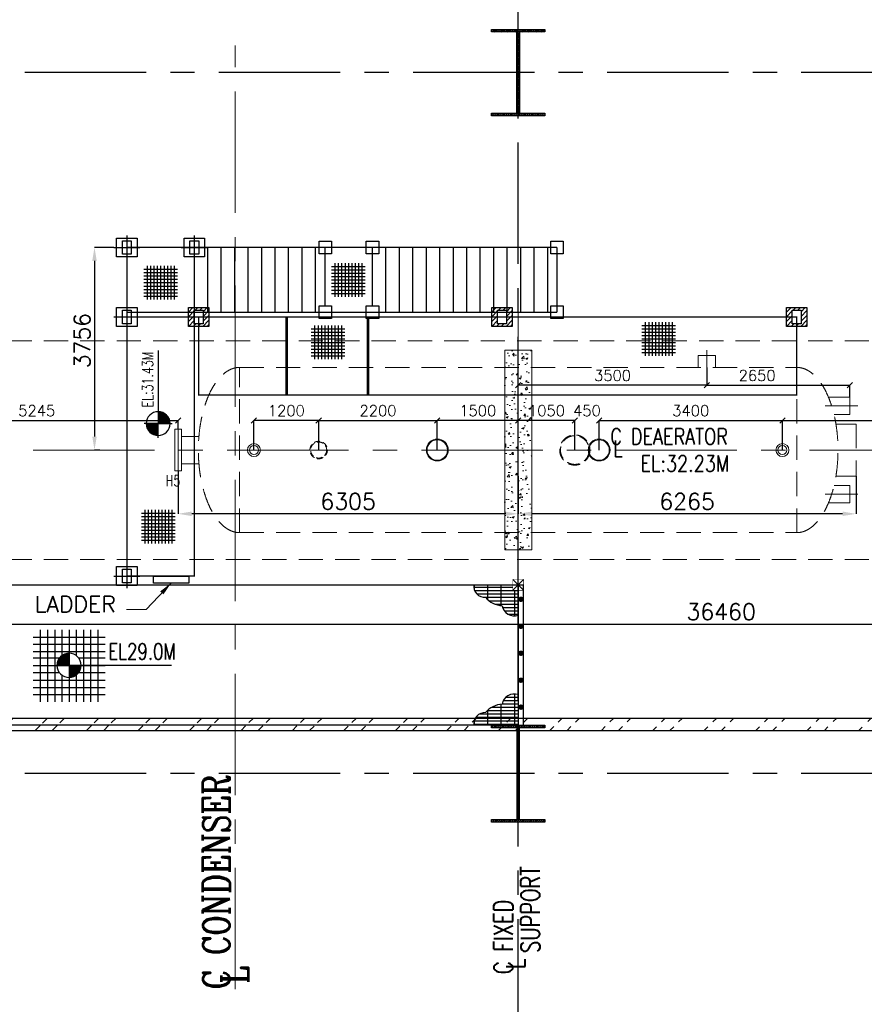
# Model space of a CAD drawing. Header units: inches. Extents: x 0 to 1544102, y -287698 to 23144100.
# Tile 47 of 256: x 106852 to 122515, y -196859 to -178601. Entities that reach past the tile are written whole.
import ezdxf

# ---------------------------------------------------------------- set-up
doc = ezdxf.new("R2010")
doc.units = ezdxf.units.IN
doc.header["$LTSCALE"] = 1800
doc.header["$MEASUREMENT"] = 0
for name, pattern in [('CENTER', [2, 1.25, -0.25, 0.25, -0.25]), ('DASHED', [0.75, 0.5, -0.25]), ('HIDDEN', [0.375, 0.25, -0.125]), ('HIDDEN2', [0.1875, 0.125, -0.0625])]:
    doc.linetypes.add(name, pattern=pattern)
doc.layers.get('0').update_dxf_attribs({"color": 253, "lineweight": 9})
for name, color, linetype, lineweight in [('CEN', 2, 'CENTER', 15), ('CONCRETE', 145, 'Continuous', 15), ('EQUIP', 8, 'HIDDEN', 9)]:
    doc.layers.add(name, color=color, linetype=linetype, lineweight=lineweight)
for name, color, linetype in [('COL', 1, 'Continuous'), ('DIM', 4, 'Continuous'), ('GRID', 251, 'CENTER'), ('STEEL', 231, 'Continuous'), ('TEXT', 3, 'Continuous'), ('WALL', 6, 'Continuous')]:
    doc.layers.add(name, color=color, linetype=linetype)
doc.styles.add('COMPLEX', font='complex')
doc.styles.add('ROMANC', font='ROMANC.SHX')
doc.styles.add('ROMANS', font='romans.shx')
doc.styles.add('SIMPLEX', font='SIMPLEX.SHX')
doc.styles.get("Standard").update_dxf_attribs({"font": 'arial.ttf'})
doc.dimstyles.new('HALF', dxfattribs={"dimtxt": 200, "dimasz": 100, "dimexe": 0, "dimexo": 0, "dimgap": 80, "dimtad": 1, "dimdec": 0, "dimzin": 0, "dimdsep": 46, "dimtxsty": 'ROMANS', "dimblk": 'OBLIQUE', "dimcen": 0, "dimclrd": 256, "dimclre": 9, "dimclrt": 256, "dimadec": 0, "dimazin": 0, "dimtfac": 0.09, "dimtdec": 0, "dimtix": 1, "dimtofl": 0, "dimtmove": 0, "dimatfit": 3, "dimldrblk": 'DOT', "dimfxl": 1, "dimtolj": 1, "dimtzin": 0, "dimarcsym": 0})
doc.dimstyles.new('STANDARD1', dxfattribs={"dimtxt": 300, "dimasz": 250, "dimexe": 0, "dimexo": 0, "dimgap": 80, "dimtad": 1, "dimdec": 0, "dimzin": 0, "dimdsep": 46, "dimtxsty": 'ROMANS', "dimcen": 0, "dimclrd": 4, "dimclre": 4, "dimclrt": 7, "dimadec": 0, "dimazin": 0, "dimtfac": 0.09, "dimtdec": 0, "dimtix": 1, "dimtofl": 0, "dimtmove": 0, "dimatfit": 3, "dimfxl": 1, "dimtolj": 1, "dimtzin": 0, "dimarcsym": 0})

# ---------------------------------------------------------------- blocks, each defined once
blk = doc.blocks.new('C-ROW COLUMN')
at = {"layer": 'COL'}
h = blk.add_hatch(dxfattribs=at)
h.set_pattern_fill('ANSI31', color=256, scale=200, style=0)
h.set_pattern_definition([(45, (-1315.907, -6.545), (-17.6776695, 17.6776695), [])])
h.paths.add_polyline_path([(77950, 120865), (76960, 120865), (76960, 120820), (77950, 120820)])
h.paths.add_polyline_path([(77478, 120820), (77433, 120820), (77433, 119310), (77478, 119310)])
h.paths.add_polyline_path([(77950, 119310), (76960, 119310), (76960, 119265), (77950, 119265)])
at = {"layer": 'CEN'}
for p, q in [((77455, 119265), (77455, 120865)), ((77264, 120065), (77647, 120065))]:
    blk.add_line(p, q, dxfattribs=at)
at = {"layer": 'COL'}
for points in [[(76960, 120865), (77950, 120865), (77950, 120820), (76960, 120820)], [(77433, 120820), (77478, 120820), (77478, 119310), (77433, 119310)], [(76960, 119310), (77950, 119310), (77950, 119265), (76960, 119265)]]:
    blk.add_lwpolyline(points, close=True, dxfattribs=at)
blk = doc.blocks.new('B-ROW COLUMN')
at = {"layer": 'COL'}
h = blk.add_hatch(dxfattribs=at)
h.set_pattern_fill('ANSI31', color=256, scale=200, style=0)
h.set_pattern_definition([(45, (155648.048, 63141.767), (-17.67767, 17.67767), [])])
h.paths.add_polyline_path([(171095, 85178), (172085, 85178), (172085, 85128), (171095, 85128)])
h.paths.add_polyline_path([(171574, 86878), (171606, 86878), (171606, 85178), (171574, 85178)])
h.paths.add_polyline_path([(171095, 86928), (172085, 86928), (172085, 86878), (171095, 86878)])
blk.add_line((171590, 85128), (171590, 86928))
at = {"layer": 'CEN'}
for p, q in [((171590, 85128), (171590, 86928)), ((171399, 86028), (171782, 86028))]:
    blk.add_line(p, q, dxfattribs=at)
at = {"layer": 'COL'}
for points in [[(171095, 86928), (172085, 86928), (172085, 86878), (171095, 86878)], [(171574, 86878), (171606, 86878), (171606, 85178), (171574, 85178)], [(171095, 85178), (172085, 85178), (172085, 85128), (171095, 85128)]]:
    blk.add_lwpolyline(points, close=True, dxfattribs=at)
blk = doc.blocks.new('LEVEL')
at = {"flags": 128}
for points in [[(-533, 658), (-533, -676)], [(-400, 658), (-400, -676)], [(-267, 658), (-267, -676)], [(-267, 658), (-267, -676)], [(-133, 658), (-133, 181)], [(0, 658), (0, -676)], [(0, 658), (0, -676)], [(133, 658), (133, 181)], [(133, 658), (133, 181)], [(267, 658), (267, -676)], [(400, 658), (400, -676)], [(533, 658), (533, -676)], [(-667, 524), (667, 524)], [(-667, 391), (667, 391)], [(-667, 258), (667, 258)], [(-93, 205), (0, 205)], [(0, 0), (0, 264)], [(-667, 142), (-174, 142)], [(-667, 0), (667, 0)], [(-265, 0), (0, 0)], [(-225, 2), (0, 2)], [(-224, 25), (0, 25)], [(-220, 47), (0, 47)], [(-214, 70), (0, 70)], [(-205, 92), (0, 92)], [(-194, 115), (0, 115)], [(-178, 137), (0, 137)], [(-158, 160), (0, 160)], [(-132, 182), (0, 182)], [(1900, 0), (0, 0)], [(0, 0), (0, -261)], [(174, 142), (667, 142)], [(-667, -133), (-181, -133)], [(-133, -181), (-133, -676)], [(225, -2), (0, -2)], [(224, -25), (0, -25)], [(220, -47), (0, -47)], [(214, -70), (0, -70)], [(205, -92), (0, -92)], [(194, -115), (0, -115)], [(178, -137), (0, -137)], [(158, -160), (0, -160)], [(132, -182), (0, -182)], [(133, -181), (133, -676)], [(133, -181), (133, -676)], [(181, -133), (667, -133)], [(-667, -276), (667, -276)], [(93, -205), (0, -205)], [(-667, -409), (667, -409)], [(-667, -542), (667, -542)]]:
    blk.add_lwpolyline(points, dxfattribs=at)
for points in [[(0, 225, 0.414246), (-225, 0)], [(225, 0, 0.414258), (0, 225)], [(-225, 0, 0.414221), (0, -225)], [(0, -225, 0.414246), (225, 0)]]:
    blk.add_lwpolyline(points, format="xyb", dxfattribs=at)
at = {"flags": 4}
blk.add_attdef('LEVEL', (839, 107), '', height=300, dxfattribs=at)
blk = doc.blocks.new('*X22')
at = {"color": 0}
for p, q in [((36115, 29325), (36330, 29325)), ((36132, 29350), (36330, 29350)), ((36154, 29375), (36330, 29375)), ((36183, 29400), (36330, 29400)), ((36226, 29425), (36330, 29425)), ((36080, 29200), (36330, 29200)), ((36081, 29225), (36330, 29225)), ((36085, 29250), (36330, 29250)), ((36092, 29275), (36330, 29275)), ((36102, 29300), (36330, 29300))]:
    blk.add_line(p, q, dxfattribs=at)
blk = doc.blocks.new('LL')
for p, q in [((-711, 0), (-711, 423)), ((-1136, 0), (-711, 0)), ((1493, 0), (-711, 0)), ((-711, 0), (-711, -418))]:
    blk.add_line(p, q)
for start, end in [(90, 180), (0, 90), (180, 270), (270, 0)]:
    blk.add_arc((-711, 0), 360, start, end)
at = {"xscale": 1.439999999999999, "yscale": 1.439999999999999, "zscale": 1.439999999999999}
blk.add_blockref('*X22', (-53026, -42044), dxfattribs=at)
at = {"xscale": 1.439999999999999, "yscale": 1.439999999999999, "zscale": 1.439999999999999, "rotation": 180}
blk.add_blockref('*X22', (51604, 42044), dxfattribs=at)
at = {"flags": 4}
blk.add_attdef('LEVEL', (-222, 154), '', height=432, dxfattribs=at)
blk = doc.blocks.new('*D357')
at = {"layer": 'DIM', "color": 4, "lineweight": -2, "transparency": 16777216}
for p, q in [((134326, -186469), (134326, -189809)), ((97866, -186969), (97866, -189809)), ((98116, -189809), (134076, -189809))]:
    blk.add_line(p, q, dxfattribs=at)
at = {"layer": 'DIM', "color": 4, "transparency": 16777216}
for points in [[(98116, -189767), (98116, -189851), (97866, -189809)], [(134076, -189767), (134076, -189851), (134326, -189809)]]:
    blk.add_solid(points, dxfattribs=at)
at = {"layer": 'DIM', "color": 7, "transparency": 16777216, "insert": (119860, -189579), "char_height": 300, "attachment_point": 5, "style": 'ROMANS'}
blk.add_mtext('\\A1;36460', dxfattribs=at)
blk = doc.blocks.new('*D575')
at = {"layer": 'DIM', "color": 4, "lineweight": -2, "transparency": 16777216}
for p, q in [((108599, -182825), (108239, -182825)), ((108239, -183075), (108239, -186331)), ((108339, -186581), (108239, -186581))]:
    blk.add_line(p, q, dxfattribs=at)
at = {"layer": 'DIM', "color": 4, "transparency": 16777216}
for points in [[(108197, -183075), (108281, -183075), (108239, -182825)], [(108197, -186331), (108281, -186331), (108239, -186581)]]:
    blk.add_solid(points, dxfattribs=at)
at = {"layer": 'DIM', "color": 7, "transparency": 16777216, "insert": (108009, -184553), "char_height": 300, "attachment_point": 5, "rotation": 90, "style": 'ROMANS'}
blk.add_mtext('\\A1;3756', dxfattribs=at)
blk = doc.blocks.new('*D576')
at = {"layer": 'DIM', "color": 4, "lineweight": -2, "transparency": 16777216}
for p, q in [((122361, -187064), (122361, -187764)), ((116096, -190917), (116096, -187764)), ((122111, -187764), (116346, -187764))]:
    blk.add_line(p, q, dxfattribs=at)
at = {"layer": 'DIM', "color": 4, "transparency": 16777216}
for points in [[(116346, -187722), (116346, -187805), (116096, -187764)], [(122111, -187722), (122111, -187805), (122361, -187764)]]:
    blk.add_solid(points, dxfattribs=at)
at = {"layer": 'DIM', "color": 7, "transparency": 16777216, "insert": (119228, -187534), "char_height": 300, "attachment_point": 5, "style": 'ROMANS'}
blk.add_mtext('\\A1;6265', dxfattribs=at)
blk = doc.blocks.new('*D577')
at = {"layer": 'DIM', "color": 4, "lineweight": -2, "transparency": 16777216}
for p, q in [((109791, -186969), (109791, -187764)), ((116096, -187064), (116096, -187764)), ((115846, -187764), (110041, -187764))]:
    blk.add_line(p, q, dxfattribs=at)
at = {"layer": 'DIM', "color": 4, "transparency": 16777216}
for points in [[(110041, -187722), (110041, -187805), (109791, -187764)], [(115846, -187722), (115846, -187805), (116096, -187764)]]:
    blk.add_solid(points, dxfattribs=at)
at = {"layer": 'DIM', "color": 7, "transparency": 16777216, "insert": (112943, -187534), "char_height": 300, "attachment_point": 5, "style": 'ROMANS'}
blk.add_mtext('\\A1;6305', dxfattribs=at)
blk = doc.blocks.new('_Oblique')
at = {"color": 0, "linetype": 'ByBlock', "lineweight": -2}
blk.add_line((-0.5, -0.5), (0.5, 0.5), dxfattribs=at)
blk = doc.blocks.new('*D578')
at = {"layer": 'DIM', "color": 9, "lineweight": -2, "transparency": 16777216}
for p, q in [((119596, -185252), (119596, -185379)), ((116096, -189501), (116096, -185379))]:
    blk.add_line(p, q, dxfattribs=at)
at = {"layer": 'DIM', "lineweight": -2, "transparency": 16777216}
blk.add_line((119596, -185379), (116096, -185379), dxfattribs=at)
at = {"layer": 'DIM', "lineweight": -2, "transparency": 16777216, "xscale": 100, "yscale": 100, "zscale": 100, "rotation": 180}
blk.add_blockref('_Oblique', (116096, -185379), dxfattribs=at)
at = {"layer": 'DIM', "lineweight": -2, "transparency": 16777216, "xscale": 100, "yscale": 100, "zscale": 100}
blk.add_blockref('_Oblique', (119596, -185379), dxfattribs=at)
at = {"layer": 'DIM', "transparency": 16777216, "insert": (117846, -185199), "char_height": 200, "attachment_point": 5, "style": 'ROMANS'}
blk.add_mtext('\\A1;3500', dxfattribs=at)
blk = doc.blocks.new('_Dot')
at = {"color": 0, "linetype": 'ByBlock', "lineweight": -2}
blk.add_line((-0.5, 0), (-1, 0), dxfattribs=at)
at = {"color": 0, "linetype": 'ByBlock', "const_width": 0.5}
blk.add_lwpolyline([(-0.25, 0, 1), (0.25, 0, 1)], format="xyb", close=True, dxfattribs=at)
blk = doc.blocks.new('*D361')
at = {"layer": 'DIM', "color": 9, "lineweight": -2, "transparency": 16777216}
for p, q in [((116096, -186131), (116096, -186031)), ((117146, -186581), (117146, -186031))]:
    blk.add_line(p, q, dxfattribs=at)
at = {"layer": 'DIM', "lineweight": -2, "transparency": 16777216}
blk.add_line((117146, -186031), (116096, -186031), dxfattribs=at)
at = {"layer": 'DIM', "lineweight": -2, "transparency": 16777216, "xscale": 100, "yscale": 100, "zscale": 100, "rotation": 180}
blk.add_blockref('_Oblique', (116096, -186031), dxfattribs=at)
at = {"layer": 'DIM', "lineweight": -2, "transparency": 16777216, "xscale": 100, "yscale": 100, "zscale": 100}
blk.add_blockref('_Oblique', (117146, -186031), dxfattribs=at)
at = {"layer": 'DIM', "transparency": 16777216, "insert": (116621, -185851), "char_height": 200, "attachment_point": 5, "style": 'ROMANS'}
blk.add_mtext('\\A1;1050', dxfattribs=at)
blk = doc.blocks.new('*D362')
at = {"layer": 'DIM', "color": 9, "lineweight": -2, "transparency": 16777216}
for p, q in [((112396, -186581), (112396, -186031)), ((114596, -186131), (114596, -186031))]:
    blk.add_line(p, q, dxfattribs=at)
at = {"layer": 'DIM', "lineweight": -2, "transparency": 16777216}
blk.add_line((112396, -186031), (114596, -186031), dxfattribs=at)
at = {"layer": 'DIM', "lineweight": -2, "transparency": 16777216, "xscale": 100, "yscale": 100, "zscale": 100, "rotation": 180}
blk.add_blockref('_Oblique', (112396, -186031), dxfattribs=at)
at = {"layer": 'DIM', "lineweight": -2, "transparency": 16777216, "xscale": 100, "yscale": 100, "zscale": 100}
blk.add_blockref('_Oblique', (114596, -186031), dxfattribs=at)
at = {"layer": 'DIM', "transparency": 16777216, "insert": (113496, -185851), "char_height": 200, "attachment_point": 5, "style": 'ROMANS'}
blk.add_mtext('\\A1;2200', dxfattribs=at)
blk = doc.blocks.new('*D364')
at = {"layer": 'DIM', "color": 9, "lineweight": -2, "transparency": 16777216}
for p, q in [((104546, -186581), (104546, -186031)), ((109791, -186194), (109791, -186031))]:
    blk.add_line(p, q, dxfattribs=at)
at = {"layer": 'DIM', "lineweight": -2, "transparency": 16777216}
blk.add_line((104546, -186031), (109791, -186031), dxfattribs=at)
at = {"layer": 'DIM', "lineweight": -2, "transparency": 16777216, "xscale": 100, "yscale": 100, "zscale": 100, "rotation": 180}
blk.add_blockref('_Oblique', (104546, -186031), dxfattribs=at)
at = {"layer": 'DIM', "lineweight": -2, "transparency": 16777216, "xscale": 100, "yscale": 100, "zscale": 100}
blk.add_blockref('_Oblique', (109791, -186031), dxfattribs=at)
at = {"layer": 'DIM', "transparency": 16777216, "insert": (107168, -185851), "char_height": 200, "attachment_point": 5, "style": 'ROMANS'}
blk.add_mtext('\\A1;5245', dxfattribs=at)
blk = doc.blocks.new('*D366')
at = {"layer": 'DIM', "lineweight": -2, "transparency": 16777216}
for p, q in [((117146, -186031), (117046, -186031)), ((117596, -186031), (117696, -186031))]:
    blk.add_line(p, q, dxfattribs=at)
at = {"layer": 'DIM', "color": 9, "lineweight": -2, "transparency": 16777216}
for p, q in [((117146, -186581), (117146, -186031)), ((117596, -186581), (117596, -186031))]:
    blk.add_line(p, q, dxfattribs=at)
at = {"layer": 'DIM', "lineweight": -2, "transparency": 16777216, "xscale": 100, "yscale": 100, "zscale": 100}
blk.add_blockref('_Oblique', (117146, -186031), dxfattribs=at)
at = {"layer": 'DIM', "lineweight": -2, "transparency": 16777216, "xscale": 100, "yscale": 100, "zscale": 100, "rotation": 180}
blk.add_blockref('_Oblique', (117596, -186031), dxfattribs=at)
at = {"layer": 'DIM', "transparency": 16777216, "insert": (117371, -185851), "char_height": 200, "attachment_point": 5, "style": 'ROMANS'}
blk.add_mtext('\\A1;450', dxfattribs=at)
blk = doc.blocks.new('*D367')
at = {"layer": 'DIM', "color": 9, "lineweight": -2, "transparency": 16777216}
for p, q in [((117596, -186581), (117596, -186031)), ((120996, -186581), (120996, -186031))]:
    blk.add_line(p, q, dxfattribs=at)
at = {"layer": 'DIM', "lineweight": -2, "transparency": 16777216}
blk.add_line((117596, -186031), (120996, -186031), dxfattribs=at)
at = {"layer": 'DIM', "lineweight": -2, "transparency": 16777216, "xscale": 100, "yscale": 100, "zscale": 100, "rotation": 180}
blk.add_blockref('_Oblique', (117596, -186031), dxfattribs=at)
at = {"layer": 'DIM', "lineweight": -2, "transparency": 16777216, "xscale": 100, "yscale": 100, "zscale": 100}
blk.add_blockref('_Oblique', (120996, -186031), dxfattribs=at)
at = {"layer": 'DIM', "transparency": 16777216, "insert": (119296, -185851), "char_height": 200, "attachment_point": 5, "style": 'ROMANS'}
blk.add_mtext('\\A1;3400', dxfattribs=at)
blk = doc.blocks.new('*D581')
at = {"layer": 'DIM', "color": 9, "lineweight": -2, "transparency": 16777216}
for p, q in [((119596, -185049), (119596, -185379)), ((122246, -185599), (122246, -185379))]:
    blk.add_line(p, q, dxfattribs=at)
at = {"layer": 'DIM', "lineweight": -2, "transparency": 16777216}
blk.add_line((119596, -185379), (122246, -185379), dxfattribs=at)
at = {"layer": 'DIM', "lineweight": -2, "transparency": 16777216, "xscale": 100, "yscale": 100, "zscale": 100, "rotation": 180}
blk.add_blockref('_Oblique', (119596, -185379), dxfattribs=at)
at = {"layer": 'DIM', "lineweight": -2, "transparency": 16777216, "xscale": 100, "yscale": 100, "zscale": 100}
blk.add_blockref('_Oblique', (122246, -185379), dxfattribs=at)
at = {"layer": 'DIM', "transparency": 16777216, "insert": (120527, -185199), "char_height": 200, "attachment_point": 5, "style": 'ROMANS'}
blk.add_mtext('\\A1;2650', dxfattribs=at)
blk = doc.blocks.new('*D368')
at = {"layer": 'DIM', "color": 9, "lineweight": -2, "transparency": 16777216}
for p, q in [((114596, -186581), (114596, -186031)), ((116096, -186131), (116096, -186031))]:
    blk.add_line(p, q, dxfattribs=at)
at = {"layer": 'DIM', "lineweight": -2, "transparency": 16777216}
blk.add_line((116096, -186031), (114596, -186031), dxfattribs=at)
at = {"layer": 'DIM', "lineweight": -2, "transparency": 16777216, "xscale": 100, "yscale": 100, "zscale": 100, "rotation": 180}
blk.add_blockref('_Oblique', (114596, -186031), dxfattribs=at)
at = {"layer": 'DIM', "lineweight": -2, "transparency": 16777216, "xscale": 100, "yscale": 100, "zscale": 100}
blk.add_blockref('_Oblique', (116096, -186031), dxfattribs=at)
at = {"layer": 'DIM', "transparency": 16777216, "insert": (115346, -185851), "char_height": 200, "attachment_point": 5, "style": 'ROMANS'}
blk.add_mtext('\\A1;1500', dxfattribs=at)
blk = doc.blocks.new('*D582')
at = {"layer": 'DIM', "color": 9, "lineweight": -2, "transparency": 16777216}
for p, q in [((111196, -186581), (111196, -186031)), ((112396, -186581), (112396, -186031))]:
    blk.add_line(p, q, dxfattribs=at)
at = {"layer": 'DIM', "lineweight": -2, "transparency": 16777216}
blk.add_line((112396, -186031), (111196, -186031), dxfattribs=at)
at = {"layer": 'DIM', "lineweight": -2, "transparency": 16777216, "xscale": 100, "yscale": 100, "zscale": 100, "rotation": 180}
blk.add_blockref('_Oblique', (111196, -186031), dxfattribs=at)
at = {"layer": 'DIM', "lineweight": -2, "transparency": 16777216, "xscale": 100, "yscale": 100, "zscale": 100}
blk.add_blockref('_Oblique', (112396, -186031), dxfattribs=at)
at = {"layer": 'DIM', "transparency": 16777216, "insert": (111796, -185851), "char_height": 200, "attachment_point": 5, "style": 'ROMANS'}
blk.add_mtext('\\A1;1200', dxfattribs=at)
blk = doc.blocks.new('*D369')
at = {"layer": 'DIM', "color": 9, "lineweight": -2, "transparency": 16777216}
for p, q in [((120996, -186581), (120996, -186031)), ((128596, -186581), (128596, -186031))]:
    blk.add_line(p, q, dxfattribs=at)
at = {"layer": 'DIM', "lineweight": -2, "transparency": 16777216}
blk.add_line((120996, -186031), (128596, -186031), dxfattribs=at)
at = {"layer": 'DIM', "lineweight": -2, "transparency": 16777216, "xscale": 100, "yscale": 100, "zscale": 100, "rotation": 180}
blk.add_blockref('_Oblique', (120996, -186031), dxfattribs=at)
at = {"layer": 'DIM', "lineweight": -2, "transparency": 16777216, "xscale": 100, "yscale": 100, "zscale": 100}
blk.add_blockref('_Oblique', (128596, -186031), dxfattribs=at)
at = {"layer": 'DIM', "transparency": 16777216, "insert": (124796, -185851), "char_height": 200, "attachment_point": 5, "style": 'ROMANS'}
blk.add_mtext('\\A1;7600', dxfattribs=at)
blk = doc.blocks.new('DEAERATOR')
at = {"layer": 'STEEL'}
h = blk.add_hatch(dxfattribs=at)
h.set_pattern_fill('GRATE', color=256, scale=2000, style=0)
h.set_pattern_definition([(180, (51782.85, -61624.856), (0, 62.5), []), (90, (51782.85, -61624.86), (250, 2e-14), [])])
h.paths.add_polyline_path([(-822, -2500), (-100, -2500), (-100, -2600), (0, -2600), (0, -3064, -0.462085), (-298, -2887, -0.199569), (-607, -2730, -0.476741)])
h = blk.add_hatch(dxfattribs=at)
h.set_pattern_fill('GRATE', color=256, scale=2000, style=0)
h.set_pattern_definition([(180, (51782.85, 54024.906), (0, -62.5), []), (270, (51782.85, 54024.9), (250, -2e-14), [])])
edge = h.paths.add_edge_path()
edge.add_line((-822, -5100), (-100, -5100))
edge.add_line((-100, -5100), (0, -5100))
edge.add_line((0, -5100), (0, -5000))
edge.add_line((0, -5000), (0, -4536))
edge.add_arc((-74, -4751), 227, 71.0952, 170.2989)
edge.add_arc((-264, -5163), 452, 94.298, 139.4428)
edge.add_arc((-621, -5072), 203, 86.0733, 188.0294)
at = {"layer": 'WALL'}
h = blk.add_hatch(dxfattribs=at)
h.set_pattern_fill('ANSI31', color=8, scale=500, angle=180, style=0)
h.set_pattern_definition([(225, (-436743.775, -43527.626), (44.194174, -44.194174), [])])
h.paths.add_polyline_path([(-5735, 2643), (-6115, 2643), (-6115, 2293), (-5735, 2293)])
h.paths.add_polyline_path([(-5843, 2343), (-6007, 2343), (-6007, 2593), (-5843, 2593)], flags=16)
h = blk.add_hatch(dxfattribs=at)
h.set_pattern_fill('ANSI31', color=8, scale=500, angle=180, style=0)
h.set_pattern_definition([(225, (-431118.775, -43527.626), (44.194174, -44.194174), [])])
h.paths.add_polyline_path([(-110, 2643), (-490, 2643), (-490, 2293), (-110, 2293)])
h.paths.add_polyline_path([(-218, 2343), (-382, 2343), (-382, 2593), (-218, 2593)], flags=16)
h = blk.add_hatch(dxfattribs=at)
h.set_pattern_fill('ANSI31', color=8, scale=500, angle=180, style=0)
h.set_pattern_definition([(225, (-425653.775, -43527.626), (44.194174, -44.194174), [])])
h.paths.add_polyline_path([(5355, 2643), (4975, 2643), (4975, 2293), (5355, 2293)])
h.paths.add_polyline_path([(5247, 2343), (5083, 2343), (5083, 2593), (5247, 2593)], flags=16)
for p, q in [((3500, 1854), (3500, 1329)), ((3338, 1750), (3338, 1532)), ((3662, 1750), (3338, 1750)), ((3662, 1750), (3662, 1532))]:
    blk.add_line(p, q)
for centre, radius in [((-1500, 0), 203), ((-1500, 0), 189), ((1500, 0), 203), ((1500, 0), 189), ((-4900, 0), 121), ((-4900, 0), 84), ((4900, 0), 121), ((4900, 0), 84)]:
    blk.add_circle(centre, radius)
at = {"linetype": 'HIDDEN2'}
for radius in [280, 266]:
    blk.add_circle((1050, 0), radius, dxfattribs=at)
at = {"linetype": 'HIDDEN2', "ltscale": 0.5}
for radius in [162, 149]:
    blk.add_circle((-3700, 0), radius, dxfattribs=at)
at = {"layer": 'CEN'}
for p, q in [((0, 2558), (0, -2511)), ((5693, 820), (6298, 820)), ((-23396, 0), (18548, 0)), ((5693, -820), (6298, -820))]:
    blk.add_line(p, q, dxfattribs=at)
at = {"layer": 'COL', "linetype": 'DASHED'}
for p, q in [((-7257, 3981), (-7257, 3531)), ((-6007, 3981), (-6007, 3531)), ((-7497, 3756), (-7017, 3756)), ((-6247, 3756), (-5767, 3756)), ((-7257, 2693), (-7257, 2243)), ((-7497, 2468), (-7017, 2468)), ((-7257, -2111), (-7257, -2561)), ((-7497, -2336), (-7017, -2336))]:
    blk.add_line(p, q, dxfattribs=at)
at = {"layer": 'COL'}
for p, q in [((100, -2400), (-100, -2600)), ((-100, -2400), (100, -2600))]:
    blk.add_line(p, q, dxfattribs=at)
at = {"layer": 'COL', "linetype": 'DASHED'}
for points in [[(-7067, 3581), (-7447, 3581), (-7447, 3931), (-7067, 3931)], [(-7175, 3631), (-7339, 3631), (-7339, 3881), (-7175, 3881)], [(-5817, 3581), (-6197, 3581), (-6197, 3931), (-5817, 3931)], [(-5925, 3631), (-6089, 3631), (-6089, 3881), (-5925, 3881)], [(-3462, 3641), (-3692, 3641), (-3692, 3871), (-3462, 3871)], [(-2587, 3641), (-2817, 3641), (-2817, 3871), (-2587, 3871)], [(835, 3641), (605, 3641), (605, 3871), (835, 3871)], [(-7067, 2293), (-7447, 2293), (-7447, 2643), (-7067, 2643)], [(-7175, 2343), (-7339, 2343), (-7339, 2593), (-7175, 2593)], [(-5735, 2293), (-6115, 2293), (-6115, 2643), (-5735, 2643)], [(-5843, 2343), (-6007, 2343), (-6007, 2593), (-5843, 2593)], [(-3462, 2441), (-3692, 2441), (-3692, 2671), (-3462, 2671)], [(-2587, 2441), (-2817, 2441), (-2817, 2671), (-2587, 2671)], [(-110, 2293), (-490, 2293), (-490, 2643), (-110, 2643)], [(-218, 2343), (-382, 2343), (-382, 2593), (-218, 2593)], [(835, 2441), (605, 2441), (605, 2671), (835, 2671)], [(5355, 2293), (4975, 2293), (4975, 2643), (5355, 2643)], [(5247, 2343), (5083, 2343), (5083, 2593), (5247, 2593)], [(-7067, -2511), (-7447, -2511), (-7447, -2161), (-7067, -2161)], [(-7175, -2461), (-7339, -2461), (-7339, -2211), (-7175, -2211)]]:
    blk.add_lwpolyline(points, close=True, dxfattribs=at)
at = {"layer": 'COL', "const_width": 10}
blk.add_lwpolyline([(-100, -2600), (100, -2600), (100, -2400), (-100, -2400)], close=True, dxfattribs=at)
at = {"layer": 'EQUIP'}
for p, q in [((-16895, 2028), (16895, 2028)), ((-5165, 1532), (5165, 1532)), ((-5165, -1532), (-5165, 1532)), ((5165, -1532), (5165, 1532)), ((5165, -1532), (5165, 1532)), ((5753, 982), (6150, 982)), ((6150, 982), (6150, 658)), ((5857, 658), (6150, 658)), ((5892, 482), (6265, 482)), ((6265, 482), (6265, -482)), ((5892, -482), (6265, -482)), ((5857, -658), (6150, -658)), ((6150, -658), (6150, -982)), ((5753, -982), (6150, -982)), ((-5165, -1532), (5165, -1532)), ((-16895, -2028), (16895, -2028))]:
    blk.add_line(p, q, dxfattribs=at)
at = {"layer": 'EQUIP', "linetype": 'DASHED'}
for p, q in [((-6369, 388), (-6369, -388)), ((-6369, 388), (-6305, 388)), ((-6305, 388), (-6305, -388)), ((-6241, 388), (-6305, 388)), ((-6241, 388), (-6241, -388)), ((-5920, 254), (-6241, 254)), ((-5920, -254), (-6241, -254)), ((-6305, -388), (-6369, -388)), ((-6305, -388), (-6241, -388))]:
    blk.add_line(p, q, dxfattribs=at)
at = {"layer": 'EQUIP', "extrusion": (0, 0, -1)}
blk.add_ellipse((-5165, 0), major_axis=(0, 1532), ratio=0.5, start_param=3.141593, end_param=6.283185, dxfattribs=at)
at = {"layer": 'EQUIP'}
blk.add_ellipse((5165, 0), major_axis=(0, 1532), ratio=0.5, start_param=3.141593, end_param=6.283185, dxfattribs=at)
at = {"layer": 'STEEL'}
for p, q in [((-5757, 2556), (-5757, 3756)), ((-5507, 2556), (-5507, 3756)), ((-5257, 2556), (-5257, 3756)), ((-5007, 2556), (-5007, 3756)), ((-4757, 2556), (-4757, 3756)), ((-4507, 2556), (-4507, 3756)), ((-4257, 2556), (-4257, 3756)), ((-4007, 2556), (-4007, 3756)), ((-3757, 2556), (-3757, 3756)), ((-3577, 2671), (-3577, 3756)), ((-2702, 2671), (-2702, 3756)), ((-2452, 2556), (-2452, 3756)), ((-2202, 2556), (-2202, 3756)), ((-1952, 2556), (-1952, 3756)), ((-1702, 2556), (-1702, 3756)), ((-1452, 2556), (-1452, 3756)), ((-1202, 2556), (-1202, 3756)), ((-952, 2556), (-952, 3756)), ((-702, 2556), (-702, 3756)), ((-452, 2556), (-452, 3756)), ((-202, 2556), (-202, 3756)), ((48, 2556), (48, 3756)), ((298, 2556), (298, 3756)), ((548, 2556), (548, 3756)), ((720, 2556), (720, 3756)), ((0, -2500), (100, -2500)), ((100, -5100), (100, -2500))]:
    blk.add_line(p, q, dxfattribs=at)
at = {"layer": 'STEEL', "const_width": 25}
for points in [[(-6007, -2336), (-7257, -2336), (-7257, 3756), (-6007, 3756)], [(0, -5100), (-10500, -5100), (-10500, -2500), (0, -2500)]]:
    blk.add_lwpolyline(points, close=True, dxfattribs=at)
at = {"layer": 'STEEL'}
for points, const_width in [([(720, 3756), (-6007, 3756)], 25), ([(-7257, 2556), (720, 2556)], 25), ([(-5925, 2468), (-5925, 1018), (5165, 1018), (5165, 2468), (-7257, 2468)], 25), ([(-4295, 2468), (-4295, 1018)], 50), ([(-2785, 2468), (-2785, 1018)], 50)]:
    blk.add_lwpolyline(points, dxfattribs=dict(at, const_width=const_width))
at = {"layer": 'STEEL', "flags": 128}
for points in [[(-6943, 3354), (-6318, 3354)], [(-6943, 3291), (-6318, 3291)], [(-6881, 3416), (-6881, 2791)], [(-6818, 3416), (-6818, 2791)], [(-6756, 3416), (-6756, 2791)], [(-6693, 3416), (-6693, 2791)], [(-6631, 3416), (-6631, 2791)], [(-6568, 3416), (-6568, 2791)], [(-6506, 3416), (-6506, 2791)], [(-6443, 3416), (-6443, 2791)], [(-6381, 3416), (-6381, 2791)], [(-3461, 3405), (-2836, 3405)], [(-3461, 3342), (-2836, 3342)], [(-3399, 3467), (-3399, 2842)], [(-3336, 3467), (-3336, 2842)], [(-3274, 3467), (-3274, 2842)], [(-3211, 3467), (-3211, 2842)], [(-3149, 3467), (-3149, 2842)], [(-3086, 3467), (-3086, 2842)], [(-3024, 3467), (-3024, 2842)], [(-2961, 3467), (-2961, 2842)], [(-2899, 3467), (-2899, 2842)], [(-6943, 3229), (-6318, 3229)], [(-6943, 3166), (-6318, 3166)], [(-3461, 3280), (-2836, 3280)], [(-3461, 3217), (-2836, 3217)], [(-3461, 3155), (-2836, 3155)], [(-6943, 3104), (-6318, 3104)], [(-6943, 3041), (-6318, 3041)], [(-6943, 2979), (-6318, 2979)], [(-3461, 3092), (-2836, 3092)], [(-3461, 3030), (-2836, 3030)], [(-3461, 2967), (-2836, 2967)], [(-6943, 2916), (-6318, 2916)], [(-6943, 2854), (-6318, 2854)], [(-3461, 2905), (-2836, 2905)], [(-3837, 2247), (-3212, 2247)], [(-3775, 2309), (-3775, 1684)], [(-3712, 2309), (-3712, 1684)], [(-3650, 2309), (-3650, 1684)], [(-3587, 2309), (-3587, 1684)], [(-3525, 2309), (-3525, 1684)], [(-3462, 2309), (-3462, 1684)], [(-3400, 2309), (-3400, 1684)], [(-3337, 2309), (-3337, 1684)], [(-3275, 2309), (-3275, 1684)], [(2295, 2309), (2920, 2309)], [(2295, 2247), (2920, 2247)], [(2357, 2372), (2357, 1747)], [(2420, 2372), (2420, 1747)], [(2482, 2372), (2482, 1747)], [(2545, 2372), (2545, 1747)], [(2607, 2372), (2607, 1747)], [(2670, 2372), (2670, 1747)], [(2732, 2372), (2732, 1747)], [(2795, 2372), (2795, 1747)], [(2857, 2372), (2857, 1747)], [(-3837, 2184), (-3212, 2184)], [(-3837, 2122), (-3212, 2122)], [(-3837, 2059), (-3212, 2059)], [(2295, 2184), (2920, 2184)], [(2295, 2122), (2920, 2122)], [(2295, 2059), (2920, 2059)], [(-3837, 1997), (-3212, 1997)], [(-3837, 1934), (-3212, 1934)], [(-3837, 1872), (-3212, 1872)], [(2295, 1997), (2920, 1997)], [(2295, 1934), (2920, 1934)], [(2295, 1872), (2920, 1872)], [(-3837, 1809), (-3212, 1809)], [(-3837, 1747), (-3212, 1747)], [(2295, 1809), (2920, 1809)], [(-6985, -1172), (-6360, -1172)], [(-6985, -1235), (-6360, -1235)], [(-6923, -1110), (-6923, -1735)], [(-6860, -1110), (-6860, -1735)], [(-6798, -1110), (-6798, -1735)], [(-6735, -1110), (-6735, -1735)], [(-6673, -1110), (-6673, -1735)], [(-6610, -1110), (-6610, -1735)], [(-6548, -1110), (-6548, -1735)], [(-6485, -1110), (-6485, -1735)], [(-6423, -1110), (-6423, -1735)], [(-6985, -1297), (-6360, -1297)], [(-6985, -1360), (-6360, -1360)], [(-6985, -1422), (-6360, -1422)], [(-6985, -1485), (-6360, -1485)], [(-6985, -1547), (-6360, -1547)], [(-6985, -1610), (-6360, -1610)], [(-6985, -1672), (-6360, -1672)]]:
    blk.add_lwpolyline(points, dxfattribs=at)
at = {"layer": 'STEEL'}
blk.add_lwpolyline([(-6764, -2336), (-6108, -2336), (-6108, -2467), (-6764, -2467)], close=True, dxfattribs=at)
at = {"layer": 'STEEL', "const_width": 50}
for points in [[(75, -2768, -1), (25, -2768, -1)], [(75, -3268, -1), (25, -3268, -1)], [(75, -3768, -1), (25, -3768, -1)], [(75, -4268, -1), (25, -4268, -1)], [(75, -4768, -1), (25, -4768, -1)]]:
    blk.add_lwpolyline(points, format="xyb", close=True, dxfattribs=at)
at = {"layer": 'STEEL'}
for centre, radius, start, end in [((-621, -2528), 203, 171.9706, 273.9267), ((-264, -2437), 452, 220.5572, 265.702), ((-74, -2849), 227, 189.7011, 288.9048), ((-74, -4751), 227, 71.0952, 170.2989), ((-264, -5163), 452, 94.298, 139.4428), ((-621, -5072), 203, 86.0733, 188.0294)]:
    blk.add_arc(centre, radius, start, end, dxfattribs=at)
at = {"layer": 'TEXT'}
for s, height, style, width, p in [('C DEAERATOR ', 300, 'COMPLEX', 0.8, (1709, 100)), ('L', 300, 'COMPLEX', 0.8, (1762, -125)), ('EL:32.23M', 300, 'SIMPLEX', 0.8, (2268, -400)), ('H5', 200, 'ROMANS', 0.75, (-6537, -668))]:
    blk.add_text(s, height=height, dxfattribs=dict(at, style=style, width=width)).set_placement(p)
at = {"layer": 'TEXT', "style": 'SIMPLEX'}
blk.add_text('LADDER', height=300, dxfattribs=at).set_placement((-8966, -3008))
at = {"layer": 'DIM'}
blk.add_leader([(-6436, -2467), (-6899, -2954), (-7261, -2954)], dimstyle='STANDARD1', dxfattribs=at)

msp = doc.modelspace()

# ---------------------------------------------------------------- hatches: boundary and pattern name
h = msp.add_hatch()
h.set_pattern_fill('ANSI32', color=256, scale=1800, style=0)
h.set_pattern_definition([(45, (-320647.8, -240592.44), (-477.2971, 477.2971), []), (45, (-320329.6, -240592.44), (-477.2971, 477.2971), [])])
edge = h.paths.add_edge_path()
edge.add_line((33279.99, -191551.1), (156717.49, -191551.1))
edge.add_line((33495.97, -191781.1), (156245.97, -191781.1))
at = {"layer": 'CONCRETE'}
h = msp.add_hatch(dxfattribs=at)
h.set_pattern_fill('AR-CONC', color=256, scale=50, style=0)
h.set_pattern_definition([(50, (23793.92, -237801.18), (358.6301, -31.3761), [37.5, -412.5]), (355, (23793.92, -237801.18), (-69.3757, 376.0961), [30, -330]), (100.4514, (23823.8, -237803.8), (289.2547, 344.7198), [31.8701, -350.571]), (46.1842, (23793.9, -237701.18), (533.6205, -82.7595), [56.25, -618.75]), (96.6356, (23838.4, -237708.07), (467.3314, 487.059), [47.8051, -525.8565]), (351.1842, (23793.9, -237701.2), (467.331, 487.0593), [45, -495]), (21, (23843.92, -237726.18), (298.4535, -201.30945), [37.5, -412.5]), (326, (23843.92, -237726.18), (121.6577, 362.575), [30, -330]), (71.4514, (23868.8, -237742.95), (420.1113, 161.2652), [31.8701, -350.571]), (37.5, (23793.92, -237801.18), (6.07993, 166.44693), [0, -326, 0, -335, 0, -331.25]), (7.5, (23793.92, -237801.18), (131.53477, 197.20586), [0, -191, 0, -318.5, 0, -126.25]), (327.5, (23682.42, -237801.18), (266.91122, -11.27744), [0, -125, 0, -390, 0, -517.5]), (317.5, (23632.42, -237801.18), (291.5931, 50.0525), [0, -162.5, 0, -259, 0, -367.5])])
h.paths.add_polyline_path([(115845.97, -184731.1), (115845.97, -186581.1), (116095.97, -186581.1), (116095.97, -184731.1)])
h.paths.add_polyline_path([(115845.97, -186581.1), (115845.97, -188431.1), (116095.97, -188431.1), (116095.97, -186581.1)])
h.paths.add_polyline_path([(116345.97, -186581.1), (116345.97, -184731.1), (116095.97, -184731.1), (116095.97, -186581.1)])
h.paths.add_polyline_path([(116345.97, -188431.1), (116345.97, -186581.1), (116095.97, -186581.1), (116095.97, -188431.1)])

# ---------------------------------------------------------------- linework, layer by layer
at = {"layer": 'CEN'}
msp.add_line((110845.97, -196581.1), (110845.97, -179081.1), dxfattribs=at)
at = {"layer": 'CONCRETE'}
msp.add_lwpolyline([(115845.97, -184731.1), (116345.97, -184731.1), (116345.97, -188431.1), (115845.97, -188431.1)], close=True, dxfattribs=at)
at = {"layer": 'GRID'}
for p, q in [((116095.97, -204730.69), (116095.97, -176075.22)), ((278395.97, -179581.1), (19295.97, -179581.1)), ((278395.97, -192581.1), (19295.97, -192581.1))]:
    msp.add_line(p, q, dxfattribs=at)
at = {"layer": 'WALL'}
for p, q in [((33279.99, -191551.1), (156717.49, -191551.1)), ((33495.97, -191781.1), (156245.97, -191781.1))]:
    msp.add_line(p, q, dxfattribs=at)

# ---------------------------------------------------------------- block references
for name, p in [('C-ROW COLUMN', (38640.53, -299646.24)), ('DEAERATOR', (116095.97, -186581.1)), ('B-ROW COLUMN', (-55494.26, -278608.72))]:
    msp.add_blockref(name, p)
at = {"layer": 'STEEL'}
ref = msp.add_blockref('LEVEL', (107767.38, -190573.49), dxfattribs=at)
ref.add_attrib('LEVEL', 'EL29.0M', (108494.89, -190466.42), dxfattribs={"layer": '0', "color": 3, "height": 300, "style": 'ROMANS', "width": 0.75, "flags": 4})
at = {"layer": 'TEXT'}
ref = msp.add_blockref('LL', (109419.71, -185654.27), dxfattribs=dict(at, xscale=0.6144000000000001, yscale=0.6144000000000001, zscale=0.6144000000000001, rotation=90))
ref.add_attrib('LEVEL', 'EL:31.43M', (109324.98, -185790.5), dxfattribs={"layer": '0', "height": 200, "rotation": 90, "style": 'ROMANS', "width": 0.75, "flags": 4})

# ---------------------------------------------------------------- texts
at = {"layer": 'TEXT', "style": 'ROMANC', "width": 0.8}
for s, p in [('C CONDENSER', (110745.97, -196581.1)), ('L', (111095.97, -196476.6))]:
    msp.add_text(s, height=500, rotation=90, dxfattribs=at).set_placement(p)
at = {"layer": 'TEXT', "color": 3, "style": 'ROMANS', "width": 0.75}
for s, p in [('SUPPORT', (116495.97, -195905.22)), ('C FIXED', (115995.97, -196299.72)), ('L', (116222.97, -196200.22))]:
    msp.add_text(s, height=350, rotation=90, dxfattribs=at).set_placement(p)

# ---------------------------------------------------------------- dimensions: what is measured, and where the dimension line sits
at = {"layer": 'DIM'}
dim = msp.add_linear_dim(base=(108238.97, -186581.1), p1=(108598.97, -182825.1), p2=(108338.97, -186581.1), angle=90, dimstyle='STANDARD1', dxfattribs=at)
dim.commit()
dim.dimension.update_dxf_attribs({"geometry": '*D575', "text_midpoint": (108238.97, -184553.1), "dimtype": 160})
for base, p1, p2, dimstyle, picture, middle in [((116095.97, -185379.1), (119595.97, -185251.98), (116095.97, -189500.74), 'HALF', '*D578', (117845.97, -185199.1)), ((111195.97, -186031.1), (112395.97, -186581.1), (111195.97, -186581.1), 'HALF', '*D582', (111795.97, -185851.1)), ((114595.97, -186031.1), (112395.97, -186581.1), (114595.97, -186131.1), 'HALF', '*D362', (113495.97, -185851.1)), ((114595.97, -186031.1), (116095.97, -186131.1), (114595.97, -186581.1), 'HALF', '*D368', (115345.97, -185851.1)), ((116095.97, -186031.1), (117145.97, -186581.1), (116095.97, -186131.1), 'HALF', '*D361', (116620.97, -185851.1)), ((117595.97, -186031.1), (117145.97, -186581.1), (117595.97, -186581.1), 'HALF', '*D366', (117370.97, -185851.1)), ((120995.97, -186031.1), (117595.97, -186581.1), (120995.97, -186581.1), 'HALF', '*D367', (119295.97, -185851.1)), ((128595.97, -186031.1), (120995.97, -186581.1), (128595.97, -186581.1), 'HALF', '*D369', (124795.97, -185851.1)), ((109790.97, -187763.6), (116095.97, -187063.6), (109790.97, -186968.6), 'STANDARD1', '*D577', (112943.47, -187533.6)), ((116095.97, -187763.6), (122360.97, -187063.6), (116095.97, -190917.2), 'STANDARD1', '*D576', (119228.47, -187533.6))]:
    dim = msp.add_linear_dim(base=base, p1=p1, p2=p2, dimstyle=dimstyle, dxfattribs=at)
    dim.commit()
    dim.dimension.update_dxf_attribs({"geometry": picture, "text_midpoint": middle})
for base, p1, p2, dimstyle, picture, middle in [((122245.97, -185379.1), (119595.97, -185049.1), (122245.97, -185599.1), 'HALF', '*D581', (120526.58, -185379.1)), ((109790.97, -186031.1), (104545.97, -186581.1), (109790.97, -186193.6), 'HALF', '*D364', (107168.47, -186031.1)), ((134325.97, -189809.1), (97865.97, -186968.6), (134325.97, -186468.6), 'STANDARD1', '*D357', (119859.54, -189809.1))]:
    dim = msp.add_linear_dim(base=base, p1=p1, p2=p2, dimstyle=dimstyle, dxfattribs=at)
    dim.commit()
    dim.dimension.update_dxf_attribs({"geometry": picture, "text_midpoint": middle, "dimtype": 160})

doc.saveas('drawing.dxf')
